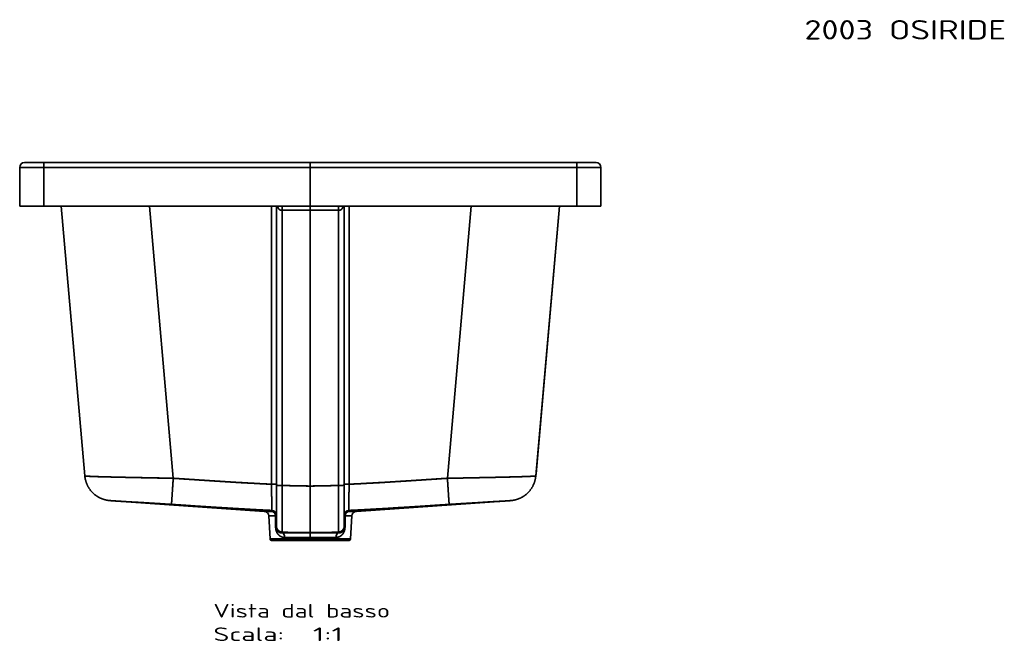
# Model space of a CAD drawing. Extents: x 294 to 1682, y 105 to 1591.
# Tile 5 of 5: x 294 to 1311, y 950 to 1591. Entities that reach past the tile are written whole.
import ezdxf
from ezdxf.enums import TextEntityAlignment as Align

# ---------------------------------------------------------------- set-up
doc = ezdxf.new("R2010")
doc.units = 0
doc.layers.get('0').update_dxf_attribs({"lineweight": 13})
doc.styles.get("Standard").update_dxf_attribs({"font": 'isocp.shx'})

# ---------------------------------------------------------------- blocks, each defined once
blk = doc.blocks.new('BLOCK9')
at = {"color": 7, "lineweight": 13}
blk.add_text('2003 OSIRIDE', height=20, dxfattribs=at).set_placement((510, 1362.2), (718.2, 1362.2), align=Align.FIT)
blk = doc.blocks.new('BLOCK11')
at = {"color": 7, "lineweight": 13}
for s, p, p2 in [('Vista dal basso', (-100, -469.4), (82.2, -469.4)), ('Scala:', (-100, -493.6), (-27.1, -493.6)), ('  1:1', (-27.1, -493.6), (33.6, -493.6))]:
    blk.add_text(s, height=14, dxfattribs=at).set_placement(p, p2, align=Align.FIT)
blk = doc.blocks.new('BLOCK12')
at = {"color": 7, "lineweight": 35}
for p, q in [((-295, 0), (-275, 0)), ((-275, 0), (-295, 0)), ((-275, 0), (0, 0)), ((0, 0), (-275, 0)), ((0, 0), (275, 0)), ((275, 0), (0, 0)), ((275, 0), (295, 0)), ((275, 0), (295, 0)), ((-300, -45), (-300, -5)), ((-275, -5), (-300, -5)), ((-300, -5), (-300, -45)), ((-275, -5), (-300, -5)), ((-275, -45), (-275, -5)), ((-275, -5), (0, -5)), ((-275, -5), (-275, -45)), ((0, -5), (-275, -5)), ((0, -45), (0, -5)), ((0, -5), (275, -5)), ((0, -5), (0, -45)), ((275, -5), (0, -5)), ((300, -5), (275, -5)), ((275, -45), (275, -5)), ((275, -5), (275, -45)), ((300, -5), (275, -5)), ((300, -45), (300, -5)), ((300, -45), (300, -5)), ((300, -5), (300, -45)), ((-300, -45), (-275, -45)), ((-300, -45), (-275, -45)), ((-300, -45), (-275, -45)), ((-289, -45), (-262, -45)), ((-262, -45), (-289, -45)), ((-275, -45), (0, -45)), ((0, -45), (-275, -45)), ((-262, -45), (0, -45)), ((-257.1, -45), (-232.8, -323.2)), ((-232.8, -323.2), (-257.1, -45)), ((-166, -45), (-141.5, -325.7)), ((-166, -45), (-141.5, -325.7)), ((-40, -331.9), (-40, -45)), ((-40, -331.9), (-40, -45)), ((-35, -45), (-35, -332.9)), ((-35, -332.9), (-35, -45)), ((-29, -49.3), (-29, -333.1)), ((-29, -49.3), (-29, -333.1)), ((0, -49.3), (-29, -49.3)), ((0, -49.3), (-29, -49.3)), ((0, -45), (262, -45)), ((0, -45), (275, -45)), ((275, -45), (0, -45)), ((0, -333.7), (0, -49.3)), ((0, -49.3), (29, -49.3)), ((0, -333.7), (0, -49.3)), ((29, -49.3), (0, -49.3)), ((29, -333.1), (29, -49.3)), ((29, -49.3), (29, -333.1)), ((35, -45), (35, -332.9)), ((35, -332.9), (35, -45)), ((35, -332), (35, -45)), ((40, -331.9), (40, -45)), ((40, -45), (40, -331.9)), ((166, -45), (141.5, -325.7)), ((141.5, -325.7), (166, -45)), ((257.1, -45), (232.8, -323.2)), ((257.1, -45), (232.8, -323.2)), ((233, -321.1), (257.1, -45)), ((289, -45), (262, -45)), ((262, -45), (289, -45)), ((300, -45), (275, -45)), ((275, -45), (300, -45)), ((275, -45), (300, -45)), ((-35, -332.9), (-35, -375.3)), ((-35, -332.9), (-35, -375.3)), ((0, -381.8), (0, -333.7)), ((0, -333.7), (0, -381.8)), ((35, -363.9), (35, -332)), ((35, -375.3), (35, -332.9)), ((35, -332.9), (35, -375.3)), ((-204.7, -348.9), (-47.5, -359.9)), ((204.7, -348.9), (47.5, -359.9)), ((-42.8, -364.6), (-41.6, -388.1)), ((42.8, -364.6), (41.6, -388.1)), ((0, -382.1), (-29.3, -382.1)), ((-29.3, -382.1), (0, -382.1)), ((29.3, -382.1), (0, -382.1)), ((29.3, -382.1), (0, -382.1)), ((0, -388.1), (-41.6, -388.1)), ((-41.6, -388.1), (0, -388.1)), ((0, -390), (-39.6, -390)), ((0, -390), (-39.6, -390)), ((-37.9, -390), (0, -390)), ((-31.5, -390), (0, -390)), ((0, -390), (-31.5, -390)), ((-26.3, -386.8), (0, -386.8)), ((-26.3, -386.8), (0, -386.8)), ((0, -386.8), (26.3, -386.8)), ((26.3, -386.8), (0, -386.8)), ((41.6, -388.1), (0, -388.1)), ((41.6, -388.1), (0, -388.1)), ((0, -390), (39.6, -390)), ((0, -390), (31.5, -390)), ((0, -390), (38.7, -390)), ((39.6, -390), (0, -390)), ((31.5, -390), (0, -390))]:
    blk.add_line(p, q, dxfattribs=at)
at = {"color": 7, "lineweight": 35, "ltscale": 0.125}
for p, q in [((-275, 0), (-275, -5)), ((-275, 0), (-275, -5)), ((0, 0), (0, -5)), ((0, -5), (0, 0)), ((275, -5), (275, 0)), ((275, -5), (275, 0))]:
    blk.add_line(p, q, dxfattribs=at)
at = {"color": 7, "lineweight": 35, "ltscale": 0.001011}
blk.add_line((-289, -45), (-289, -45), dxfattribs=at)
at = {"color": 7, "lineweight": 35, "ltscale": 0.447369}
blk.add_line((-275, -45), (-257.1, -45), dxfattribs=at)
at = {"color": 7, "lineweight": 35, "ltscale": 0.122367}
blk.add_line((-257.1, -45), (-262, -45), dxfattribs=at)
at = {"color": 7, "lineweight": 35, "ltscale": 0.107042}
for p, q in [((-29, -49.3), (-29, -45)), ((-29, -49.3), (-29, -45)), ((29, -49.3), (29, -45)), ((29, -45), (29, -49.3))]:
    blk.add_line(p, q, dxfattribs=at)
at = {"color": 7, "lineweight": 35, "ltscale": 0.107043}
for p, q in [((0, -49.3), (0, -45)), ((0, -45), (0, -49.3))]:
    blk.add_line(p, q, dxfattribs=at)
at = {"color": 7, "lineweight": 35, "ltscale": 0.122383}
blk.add_line((262, -45), (257.1, -45), dxfattribs=at)
at = {"color": 7, "lineweight": 35, "ltscale": 0.447381}
blk.add_line((257.1, -45), (275, -45), dxfattribs=at)
at = {"color": 7, "lineweight": 35, "ltscale": 0.054867}
blk.add_line((233, -321.1), (232.8, -323.2), dxfattribs=at)
at = {"color": 7, "lineweight": 35, "ltscale": 0.00155}
blk.add_line((233, -321.1), (232.9, -321.1), dxfattribs=at)
at = {"color": 7, "lineweight": 35, "ltscale": 0.001521}
blk.add_line((233, -321.1), (232.9, -321.1), dxfattribs=at)
at = {"color": 7, "lineweight": 35, "ltscale": 0.194122}
for p, q in [((-39.7, -359.9), (-47.5, -359.9)), ((39.7, -359.9), (47.5, -359.9))]:
    blk.add_line(p, q, dxfattribs=at)
at = {"color": 7, "lineweight": 35, "ltscale": 0.194095}
blk.add_line((-39.7, -359.9), (-47.5, -359.9), dxfattribs=at)
at = {"color": 7, "lineweight": 35, "ltscale": 0.17513}
for p, q in [((-42.8, -364.6), (-35.8, -364.6)), ((35.8, -364.6), (42.8, -364.6))]:
    blk.add_line(p, q, dxfattribs=at)
at = {"color": 7, "lineweight": 35, "ltscale": 0.175131}
for p, q in [((-35.8, -364.6), (-42.8, -364.6)), ((35.8, -364.6), (42.8, -364.6))]:
    blk.add_line(p, q, dxfattribs=at)
at = {"color": 7, "lineweight": 35, "ltscale": 0.292256}
for p, q in [((-35.8, -376.3), (-35.8, -364.6)), ((-35.8, -364.6), (-35.8, -376.3)), ((35.8, -376.3), (35.8, -364.6)), ((35.8, -376.3), (35.8, -364.6))]:
    blk.add_line(p, q, dxfattribs=at)
at = {"color": 7, "lineweight": 35, "ltscale": 0.025902}
blk.add_line((35, -364.9), (35, -363.9), dxfattribs=at)
at = {"color": 7, "lineweight": 35, "ltscale": 0.292253}
blk.add_line((35, -376.6), (35, -364.9), dxfattribs=at)
at = {"color": 7, "lineweight": 35, "ltscale": 0.194126}
blk.add_line((47.5, -359.9), (39.7, -359.9), dxfattribs=at)
at = {"color": 7, "lineweight": 35, "ltscale": 0.032608}
for p, q in [((-35, -375.3), (-35, -376.6)), ((-35, -375.3), (-35, -376.6)), ((35, -376.6), (35, -375.3)), ((35, -375.3), (35, -376.6))]:
    blk.add_line(p, q, dxfattribs=at)
at = {"color": 7, "lineweight": 35, "ltscale": 0.006247}
for p, q in [((0, -382.1), (0, -381.8)), ((0, -381.8), (0, -382.1))]:
    blk.add_line(p, q, dxfattribs=at)
at = {"color": 7, "lineweight": 35, "ltscale": 0.118154}
for p, q in [((0, -386.8), (0, -382.1)), ((0, -382.1), (0, -386.8))]:
    blk.add_line(p, q, dxfattribs=at)
at = {"color": 7, "lineweight": 35, "ltscale": 0.000112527}
blk.add_line((-38.8, -390), (-38.8, -390), dxfattribs=at)
at = {"color": 7, "lineweight": 35, "ltscale": 0.033059}
blk.add_line((0, -386.8), (0, -388.1), dxfattribs=at)
blk.add_line((0, -386.8), (0, -388.1), dxfattribs=at)
at = {"color": 7, "lineweight": 35, "ltscale": 0.047383}
for p, q in [((0, -390), (0, -388.1)), ((0, -388.1), (0, -390))]:
    blk.add_line(p, q, dxfattribs=at)
at = {"color": 7, "lineweight": 35}
for centre, radius, start, end in [((-295, -5), 5, 90, 180), ((-295, -5), 5, 90, 180), ((295, -5), 5, 360, 450), ((295, -5), 5, 0, 90), ((-47.8, -364.9), 5, 3, 86), ((-40, -363.9), 5, 0.4895, 87.4966), ((-10.8, -357.5), 29, 182.767, 184.8209), ((-40, -363.9), 5, 0.4895, 87.4965), ((-10.8, -357.5), 29.1, 182.7706, 184.8187), ((-40, -364.9), 5, 0.2308, 86.6805), ((-40, -364.9), 5, 0.2304, 86.6807), ((40, -363.9), 5, 92.503, 179.955), ((40, -363.9), 5, 92.5029, 179.955), ((40, -364.9), 5, 93.3194, 179.9778), ((40, -364.9), 5, 93.3194, 179.9778), ((10.8, -357.5), 29, 355.1791, 357.233), ((10.8, -357.5), 29.1, 355.1813, 357.2294), ((47.8, -364.9), 5, 94, 177), ((-29, -375.3), 5.99, 180.0571, 268.0279), ((-29, -375.3), 5.99, 180.0571, 268.0278), ((29, -375.3), 5.99, 271.9722, 359.9429), ((29, -375.3), 5.99, 271.9721, 359.9429), ((-56.4, -379.9), 27.2, 355.3951, 357.034), ((-56.9, -379.8), 27.7, 355.4089, 357.0174), ((56.4, -379.9), 27.2, 182.966, 184.6049), ((56.9, -379.8), 27.7, 182.9826, 184.5911)]:
    blk.add_arc(centre, radius, start, end, dxfattribs=at)
for centre, major_axis, ratio, start_param, end_param in [((-40, -332), (5, 0), 0.034899, 0, 1.570796), ((-29, -332.9), (-6, 0), 0.0349, 0, 1.570796), ((29, -332.9), (-6, 0), 0.034899, 1.570796, 3.141593), ((40, -332), (5, 0), 0.0349, 1.570796, 3.141593), ((-40, -364.9), (0, -5), 0.836436, 1.623208, 3.071811), ((-40, -364.9), (4.99, 0), 0.095245, 0.000002, 0.582538), ((40, -364.9), (4.99, 0), 0.095245, 2.559055, 3.141591), ((40, -364.9), (5, 0), 0.095199, 2.559374, 3.141591), ((40, -364.9), (0, -5), 0.836434, 3.211146, 4.659653), ((40, -364.9), (0, -5), 0.836436, 3.211374, 4.659977), ((-40, -376.6), (4.99, 0), 0.09825, 0.000002, 0.562469), ((-40, -376.6), (5, 0), 0.098195, 6.283185, 6.845296), ((-29.5, -387), (0, -5), 0.631885, 1.623183, 3.071786), ((-29.5, -387), (0, -5), 0.631885, 1.623183, 3.071787), ((29.5, -387), (0, -5), 0.631885, 3.211399, 4.660002), ((29.5, -387), (0, -5), 0.631885, 3.211399, 4.660002), ((40, -376.6), (4.99, 0), 0.09825, 2.579124, 3.141591), ((40, -376.6), (5, 0), 0.098195, 2.579482, 3.141593)]:
    blk.add_ellipse(centre, major_axis=major_axis, ratio=ratio, start_param=start_param, end_param=end_param, dxfattribs=at)
for points, degree, knots in [([(-33.7, -45), (-33.7, -45.2), (-33.6, -45.3), (-33.6, -45.5), (-33.5, -46), (-33.3, -46.5), (-33.2, -46.8), (-33, -47.4), (-32.6, -47.9), (-32.4, -48.1), (-32.1, -48.4), (-31.8, -48.6), (-31.7, -48.7), (-31.3, -48.9), (-31, -49), (-30.7, -49.1), (-30.2, -49.2), (-29.7, -49.3), (-29.5, -49.3), (-29.2, -49.3), (-29, -49.3)], 5, [0, 0, 0, 0, 0, 0, 1.417063, 1.417063, 1.417063, 4.201473, 4.201473, 4.201473, 6.873611, 6.873611, 6.873611, 8.171667, 8.171667, 8.171667, 10.738151, 10.738151, 10.738151, 13.194021, 13.194021, 13.194021, 13.194021, 13.194021, 13.194021]), ([(-33.7, -45), (-33.6, -45.4), (-33.5, -45.8), (-33.4, -46.2), (-33.2, -47), (-32.8, -47.6), (-32.6, -47.9), (-32.2, -48.4), (-31.6, -48.8), (-31.3, -48.9), (-30.6, -49.1), (-29.9, -49.2), (-29.6, -49.3), (-29.3, -49.3), (-29, -49.3)], 5, [0, 0, 0, 0, 0, 0, 2.447863, 2.447863, 2.447863, 4.544509, 4.544509, 4.544509, 7.203115, 7.203115, 7.203115, 9.515942, 9.515942, 9.515942, 9.515942, 9.515942, 9.515942]), ([(29, -49.3), (29.4, -49.3), (29.8, -49.3), (30.2, -49.2), (30.8, -49.1), (31.4, -48.9), (31.6, -48.8), (32.1, -48.5), (32.5, -48.1), (32.6, -47.9), (33, -47.4), (33.2, -46.8), (33.3, -46.5), (33.5, -46), (33.6, -45.5), (33.6, -45.4), (33.7, -45.2), (33.7, -45)], 5, [0, 0, 0, 0, 0, 0, 3.842325, 3.842325, 3.842325, 6.41191, 6.41191, 6.41191, 9.038381, 9.038381, 9.038381, 11.773365, 11.773365, 11.773365, 13.211468, 13.211468, 13.211468, 13.211468, 13.211468, 13.211468]), ([(33.7, -45), (33.6, -45.4), (33.5, -45.8), (33.4, -46.2), (33.2, -47), (32.8, -47.6), (32.6, -47.9), (32.2, -48.4), (31.6, -48.8), (31.3, -48.9), (30.6, -49.1), (29.9, -49.2), (29.6, -49.3), (29.3, -49.3), (29, -49.3)], 5, [0, 0, 0, 0, 0, 0, 2.447863, 2.447863, 2.447863, 4.54451, 4.54451, 4.54451, 7.203117, 7.203117, 7.203117, 9.515944, 9.515944, 9.515944, 9.515944, 9.515944, 9.515944]), ([(-141.5, -325.7), (-152.2, -325.5), (-162.9, -325.3), (-173.5, -325.1), (-188.8, -324.8), (-202.5, -324.5), (-206.8, -324.4), (-214.9, -324.2), (-221.6, -324), (-224.5, -323.9), (-228.9, -323.7), (-231.5, -323.5), (-232.4, -323.4), (-232.8, -323.3), (-232.8, -323.2)], 5, [0, 0, 0, 0, 0, 0, 94.701868, 94.701868, 94.701868, 142.303868, 142.303868, 142.303868, 188.73034, 188.73034, 188.73034, 225.761036, 225.761036, 225.761036, 225.761036, 225.761036, 225.761036]), ([(-141.5, -325.7), (-150.6, -325.6), (-159.7, -325.4), (-168.7, -325.2), (-185.9, -324.9), (-202.1, -324.5), (-209.6, -324.3), (-219.8, -324.1), (-227.2, -323.7), (-229.2, -323.6), (-231.4, -323.5), (-232.5, -323.4), (-232.7, -323.3), (-232.8, -323.3), (-232.8, -323.2)], 5, [0, 0, 0, 0, 0, 0, 62.220853, 62.220853, 62.220853, 120.419787, 120.419787, 120.419787, 148.63353, 148.63353, 148.63353, 159.795884, 159.795884, 159.795884, 159.795884, 159.795884, 159.795884]), ([(-232.8, -323.2), (-232.7, -323.6), (-232.7, -324.2), (-232.5, -325.2), (-232.4, -326.2), (-232.1, -327.2), (-231.9, -328.1), (-231.6, -329.1), (-231.3, -330), (-231, -330.9), (-230.6, -331.8), (-230.2, -332.8), (-229.8, -333.6), (-229.3, -334.5), (-228.8, -335.4), (-228.3, -336.2), (-227.7, -337), (-227.1, -337.8), (-226.5, -338.6), (-225.9, -339.3), (-225.2, -340.1), (-224.5, -340.8), (-223.8, -341.5), (-223, -342.1), (-222.3, -342.7), (-221.5, -343.4), (-220.7, -343.9), (-219.8, -344.5), (-219, -345), (-218.1, -345.5), (-217.3, -345.9), (-216.4, -346.3), (-215.4, -346.7), (-214.5, -347.1), (-213.6, -347.4), (-212.6, -347.7), (-211.6, -348), (-210.7, -348.2), (-209.8, -348.4), (-209, -348.5), (-208.4, -348.6), (-207.9, -348.7), (-207.5, -348.7), (-207.2, -348.7), (-206.9, -348.8), (-206.7, -348.8), (-206.4, -348.8), (-206.2, -348.8), (-206, -348.8), (-205.7, -348.9), (-205.5, -348.9), (-205.2, -348.9), (-205, -348.9), (-204.8, -348.9), (-204.7, -348.9)], 3, [0, 0, 0, 0, 0.98928, 1.978552, 2.967816, 3.95707, 4.947009, 5.936938, 6.926858, 7.91677, 8.906707, 9.896635, 10.886552, 11.876459, 12.86641, 13.856349, 14.846277, 15.836194, 16.826188, 17.81617, 18.80614, 19.7961, 20.786392, 21.776671, 22.766553, 23.756423, 24.747685, 25.738934, 26.728378, 27.717833, 28.712375, 29.703964, 30.695602, 31.682839, 32.70771, 33.725752, 34.725437, 35.668577, 36.674522, 37.46132, 38.079172, 38.548848, 38.892239, 39.206483, 39.469971, 39.747161, 39.974618, 40.215149, 40.444914, 40.687703, 40.921962, 41.169191, 41.429285, 41.702132, 41.702132, 41.702132, 41.702132]), ([(232.8, -323.2), (232.8, -323.4), (231.8, -323.5), (229.9, -323.6), (224.5, -323.9), (216.4, -324.1), (211.8, -324.3), (201.6, -324.5), (190.1, -324.8), (184.1, -324.9), (174.5, -325.1), (164.5, -325.3), (160.8, -325.4), (154.7, -325.5), (148.6, -325.6), (146.3, -325.6), (143.9, -325.7), (141.5, -325.7)], 5, [0, 0, 0, 0, 0, 0, 56.70183, 56.70183, 56.70183, 114.133927, 114.133927, 114.133927, 171.796791, 171.796791, 171.796791, 204.557309, 204.557309, 204.557309, 225.677595, 225.677595, 225.677595, 225.677595, 225.677595, 225.677595]), ([(141.5, -325.7), (150.6, -325.6), (159.7, -325.4), (168.7, -325.2), (185.9, -324.9), (202.1, -324.5), (209.6, -324.3), (219.8, -324.1), (227.2, -323.7), (229.2, -323.6), (231.4, -323.5), (232.5, -323.4), (232.7, -323.3), (232.8, -323.3), (232.8, -323.2)], 5, [0, 0, 0, 0, 0, 0, 62.220853, 62.220853, 62.220853, 120.419787, 120.419787, 120.419787, 148.63353, 148.63353, 148.63353, 159.795884, 159.795884, 159.795884, 159.795884, 159.795884, 159.795884]), ([(232.8, -323.2), (232.7, -323.6), (232.7, -324.2), (232.5, -325.2), (232.4, -326.2), (232.1, -327.2), (231.9, -328.1), (231.6, -329.1), (231.3, -330), (231, -330.9), (230.6, -331.8), (230.2, -332.8), (229.8, -333.6), (229.3, -334.5), (228.8, -335.4), (228.3, -336.2), (227.7, -337), (227.1, -337.8), (226.5, -338.6), (225.9, -339.3), (225.2, -340.1), (224.5, -340.8), (223.8, -341.5), (223, -342.1), (222.3, -342.7), (221.5, -343.4), (220.7, -343.9), (219.8, -344.5), (219, -345), (218.1, -345.5), (217.3, -345.9), (216.4, -346.3), (215.4, -346.7), (214.5, -347.1), (213.6, -347.4), (212.6, -347.7), (211.6, -348), (210.7, -348.2), (209.8, -348.4), (209, -348.5), (208.4, -348.6), (207.9, -348.7), (207.5, -348.7), (207.2, -348.7), (206.9, -348.8), (206.7, -348.8), (206.4, -348.8), (206.2, -348.8), (206, -348.8), (205.7, -348.9), (205.5, -348.9), (205.2, -348.9), (205, -348.9), (204.8, -348.9), (204.7, -348.9)], 3, [0, 0, 0, 0, 0.98928, 1.978552, 2.967816, 3.95707, 4.947009, 5.936938, 6.926858, 7.91677, 8.906707, 9.896635, 10.886552, 11.876459, 12.86641, 13.856349, 14.846277, 15.836194, 16.826188, 17.81617, 18.80614, 19.7961, 20.786392, 21.776671, 22.766553, 23.756423, 24.747685, 25.738934, 26.728378, 27.717833, 28.712375, 29.703964, 30.695602, 31.682839, 32.70771, 33.725752, 34.725437, 35.668577, 36.674522, 37.46132, 38.079172, 38.548848, 38.892239, 39.206483, 39.469971, 39.747161, 39.974618, 40.215149, 40.444914, 40.687703, 40.921962, 41.169191, 41.429285, 41.702132, 41.702132, 41.702132, 41.702132]), ([(-141.5, -325.7), (-141.8, -330.2), (-142.1, -334.6), (-142.4, -338.8), (-142.7, -344.6), (-143.1, -349), (-143.1, -350.2), (-143.2, -351.6), (-143.3, -352.4), (-143.3, -352.6), (-143.3, -352.7), (-143.3, -352.7)], 5, [0, 0, 0, 0, 0, 0, 30.84839, 30.84839, 30.84839, 44.092863, 44.092863, 44.092863, 50.419186, 50.419186, 50.419186, 50.419186, 50.419186, 50.419186]), ([(-141.5, -325.7), (-141.8, -330.9), (-142.2, -336), (-142.5, -340.9), (-142.9, -347), (-143.2, -350.8), (-143.2, -351.6), (-143.3, -352.3), (-143.3, -352.6), (-143.3, -352.6), (-143.3, -352.7), (-143.3, -352.7)], 5, [0, 0, 0, 0, 0, 0, 36.338872, 36.338872, 36.338872, 48.491593, 48.491593, 48.491593, 51.438081, 51.438081, 51.438081, 51.438081, 51.438081, 51.438081]), ([(-40, -331.9), (-45.9, -331.6), (-52.4, -331.3), (-59.6, -330.9), (-76.5, -329.9), (-95.2, -328.8), (-108.6, -327.9), (-122, -327), (-135.6, -326.1), (-138.5, -325.9), (-141.5, -325.7)], 5, [0, 0, 0, 0, 0, 0, 40.27363, 40.27363, 40.27363, 88.417939, 88.417939, 101.661262, 101.661262, 101.661262, 101.661262, 101.661262, 101.661262]), ([(-141.5, -325.7), (-139.2, -325.9), (-137, -326), (-134.7, -326.2), (-130.2, -326.5), (-125.7, -326.8), (-123.5, -326.9), (-113.2, -327.6), (-102.8, -328.3), (-94.8, -328.8), (-83.2, -329.5), (-72, -330.2), (-68.6, -330.4), (-61.8, -330.7), (-55.3, -331.1), (-52.1, -331.3), (-47.7, -331.5), (-43.5, -331.7), (-42.3, -331.8), (-41.1, -331.8), (-40, -331.9)], 5, [0, 0, 0, 0, 0, 0, 15.172572, 15.172572, 15.172572, 30.316408, 30.316408, 30.316408, 85.154353, 85.154353, 85.154353, 109.673264, 109.673264, 109.673264, 134.281972, 134.281972, 134.281972, 143.927962, 143.927962, 143.927962, 143.927962, 143.927962, 143.927962]), ([(-40, -331.9), (-40, -337), (-39.9, -342), (-39.9, -347), (-39.8, -353), (-39.8, -356.9), (-39.8, -357.7), (-39.8, -358.4), (-39.8, -358.8), (-39.8, -358.8), (-39.8, -358.9), (-39.8, -358.9)], 5, [0, 0, 0, 0, 0, 0, 36.502883, 36.502883, 36.502883, 48.959106, 48.959106, 48.959106, 51.361466, 51.361466, 51.361466, 51.361466, 51.361466, 51.361466]), ([(-39.8, -358.9), (-39.8, -358.7), (-39.8, -358.3), (-39.8, -357.5), (-39.8, -354.2), (-39.9, -349), (-39.9, -345), (-39.9, -340), (-40, -334.8), (-40, -333.8), (-40, -332.8), (-40, -331.9)], 5, [0, 0, 0, 0, 0, 0, 14.738674, 14.738674, 14.738674, 46.303475, 46.303475, 46.303475, 53.444521, 53.444521, 53.444521, 53.444521, 53.444521, 53.444521]), ([(-40, -331.9), (-39, -331.9), (-38, -331.9), (-37, -331.9), (-35.8, -331.9), (-35.2, -332), (-35.1, -332), (-35, -332), (-35, -332), (-35, -332), (-35, -332), (-35, -332)], 5, [0, 0, 0, 0, 0, 0, 7.184364, 7.184364, 7.184364, 9.228461, 9.228461, 9.228461, 9.513445, 9.513445, 9.513445, 9.513445, 9.513445, 9.513445]), ([(-35, -332.9), (-35, -332.9), (-35, -332.9), (-34.9, -332.9), (-34.5, -333), (-33.9, -333), (-33.4, -333), (-32.3, -333.1), (-31, -333.1), (-30.4, -333.1), (-29.7, -333.1), (-29, -333.1)], 5, [0, 0, 0, 0, 0, 0, 2.285309, 2.285309, 2.285309, 6.653394, 6.653394, 6.653394, 11.496204, 11.496204, 11.496204, 11.496204, 11.496204, 11.496204]), ([(-29, -333.1), (-29, -339.9), (-29.1, -346.7), (-29.1, -353.3), (-29.1, -363.5), (-29.2, -372), (-29.2, -374.9), (-29.2, -378.3), (-29.2, -380.3), (-29.2, -380.8), (-29.2, -381.1), (-29.2, -381.3)], 5, [0, 0, 0, 0, 0, 0, 47.312319, 47.312319, 47.312319, 75.64171, 75.64171, 75.64171, 87.885635, 87.885635, 87.885635, 87.885635, 87.885635, 87.885635]), ([(-29.2, -381.3), (-29.2, -381), (-29.2, -380.3), (-29.2, -379.1), (-29.2, -373.9), (-29.1, -365.4), (-29.1, -358.8), (-29.1, -349.6), (-29, -340.1), (-29, -337.8), (-29, -335.4), (-29, -333.1)], 5, [0, 0, 0, 0, 0, 0, 22.0482, 22.0482, 22.0482, 73.697842, 73.697842, 73.697842, 90.290528, 90.290528, 90.290528, 90.290528, 90.290528, 90.290528]), ([(-29, -333.1), (-24.5, -333.3), (-20.1, -333.4), (-15.9, -333.5), (-10.2, -333.6), (-4.7, -333.7), (-3.1, -333.7), (-1.6, -333.7), (0, -333.7)], 5, [0, 0, 0, 0, 0, 0, 30.056682, 30.056682, 30.056682, 41.857087, 41.857087, 41.857087, 41.857087, 41.857087, 41.857087]), ([(29, -333.1), (24.5, -333.3), (20.1, -333.4), (15.9, -333.5), (10.2, -333.6), (4.7, -333.7), (3.1, -333.7), (1.6, -333.7), (0, -333.7)], 5, [0, 0, 0, 0, 0, 0, 30.056682, 30.056682, 30.056682, 41.857087, 41.857087, 41.857087, 41.857087, 41.857087, 41.857087]), ([(35, -332.9), (35, -332.9), (35, -332.9), (34.9, -332.9), (34.5, -333), (33.9, -333), (33.4, -333), (32.3, -333.1), (31, -333.1), (30.4, -333.1), (29.7, -333.1), (29, -333.1)], 5, [0, 0, 0, 0, 0, 0, 2.285309, 2.285309, 2.285309, 6.653394, 6.653394, 6.653394, 11.496204, 11.496204, 11.496204, 11.496204, 11.496204, 11.496204]), ([(29, -333.1), (29, -339.9), (29.1, -346.7), (29.1, -353.3), (29.1, -363.5), (29.2, -372), (29.2, -374.9), (29.2, -378.3), (29.2, -380.3), (29.2, -380.8), (29.2, -381.1), (29.2, -381.3)], 5, [0, 0, 0, 0, 0, 0, 47.312319, 47.312319, 47.312319, 75.64171, 75.64171, 75.64171, 87.885635, 87.885635, 87.885635, 87.885635, 87.885635, 87.885635]), ([(29, -333.1), (29, -342.4), (29.1, -351.6), (29.1, -360.5), (29.2, -371.5), (29.2, -378.2), (29.2, -379.5), (29.2, -380.6), (29.2, -381.1), (29.2, -381.2), (29.2, -381.2), (29.2, -381.3)], 5, [0, 0, 0, 0, 0, 0, 65.830533, 65.830533, 65.830533, 87.156125, 87.156125, 87.156125, 90.238196, 90.238196, 90.238196, 90.238196, 90.238196, 90.238196]), ([(40, -331.9), (39, -331.9), (38, -331.9), (37, -331.9), (35.8, -331.9), (35.2, -332), (35.1, -332), (35, -332), (35, -332), (35, -332), (35, -332), (35, -332)], 5, [0, 0, 0, 0, 0, 0, 7.184364, 7.184364, 7.184364, 9.228461, 9.228461, 9.228461, 9.513445, 9.513445, 9.513445, 9.513445, 9.513445, 9.513445]), ([(39.8, -358.9), (39.8, -358.7), (39.8, -358.3), (39.8, -357.5), (39.8, -354.2), (39.9, -349), (39.9, -345), (39.9, -340), (40, -334.8), (40, -333.8), (40, -332.8), (40, -331.9)], 5, [0, 0, 0, 0, 0, 0, 14.738674, 14.738674, 14.738674, 46.303475, 46.303475, 46.303475, 53.444521, 53.444521, 53.444521, 53.444521, 53.444521, 53.444521]), ([(39.8, -358.9), (39.8, -358.8), (39.8, -358.5), (39.8, -357.9), (39.8, -355.8), (39.8, -352.5), (39.9, -349.9), (39.9, -344.8), (39.9, -339.4), (40, -336.9), (40, -334.4), (40, -331.9)], 5, [0, 0, 0, 0, 0, 0, 10.966294, 10.966294, 10.966294, 33.437489, 33.437489, 33.437489, 51.415053, 51.415053, 51.415053, 51.415053, 51.415053, 51.415053]), ([(141.5, -325.7), (138.5, -325.9), (135.6, -326.1), (122, -327), (108.6, -327.9), (95.2, -328.8), (76.5, -329.9), (59.6, -330.9), (52.4, -331.3), (45.9, -331.6), (40, -331.9)], 5, [214.1156, 214.1156, 214.1156, 214.1156, 214.1156, 214.1156, 227.358923, 227.358923, 275.503232, 275.503232, 275.503232, 315.776862, 315.776862, 315.776862, 315.776862, 315.776862, 315.776862]), ([(141.5, -325.7), (139.2, -325.9), (137, -326), (134.7, -326.2), (130.2, -326.5), (125.7, -326.8), (123.5, -326.9), (113.2, -327.6), (102.8, -328.3), (94.8, -328.8), (83.2, -329.5), (72, -330.2), (68.6, -330.4), (61.8, -330.7), (55.3, -331.1), (52.1, -331.3), (47.7, -331.5), (43.5, -331.7), (42.3, -331.8), (41.1, -331.8), (40, -331.9)], 5, [0, 0, 0, 0, 0, 0, 15.172572, 15.172572, 15.172572, 30.316408, 30.316408, 30.316408, 85.154353, 85.154353, 85.154353, 109.673264, 109.673264, 109.673264, 134.281972, 134.281972, 134.281972, 143.927962, 143.927962, 143.927962, 143.927962, 143.927962, 143.927962]), ([(141.5, -325.7), (141.8, -330.9), (142.2, -336), (142.5, -340.9), (142.9, -347), (143.2, -350.8), (143.2, -351.6), (143.3, -352.3), (143.3, -352.6), (143.3, -352.6), (143.3, -352.7), (143.3, -352.7)], 5, [0, 0, 0, 0, 0, 0, 36.338872, 36.338872, 36.338872, 48.491593, 48.491593, 48.491593, 51.438081, 51.438081, 51.438081, 51.438081, 51.438081, 51.438081]), ([(141.5, -325.7), (141.8, -330.2), (142.1, -334.6), (142.4, -338.8), (142.7, -344.6), (143.1, -349), (143.1, -350.2), (143.2, -351.6), (143.3, -352.4), (143.3, -352.6), (143.3, -352.7), (143.3, -352.7)], 5, [0, 0, 0, 0, 0, 0, 30.84839, 30.84839, 30.84839, 44.092863, 44.092863, 44.092863, 50.419186, 50.419186, 50.419186, 50.419186, 50.419186, 50.419186]), ([(-206.8, -348.7), (-206.8, -348.8), (-206.1, -348.8), (-204.7, -348.9), (-201.4, -349.1), (-197, -349.4), (-195.1, -349.5), (-193.1, -349.6), (-190.9, -349.8)], 5, [0, 0, 0, 0, 0, 0, 35.738767, 35.738767, 35.738767, 59.125887, 59.125887, 59.125887, 59.125887, 59.125887, 59.125887]), ([(-143.3, -352.7), (-150.9, -352.2), (-158.5, -351.7), (-166, -351.2), (-179.2, -350.5), (-190.9, -349.8), (-195.7, -349.5), (-200.4, -349.2), (-203.6, -349), (-204, -349), (-204.4, -349), (-204.7, -348.9)], 5, [0, 0, 0, 0, 0, 0, 63.563945, 63.563945, 63.563945, 115.674625, 115.674625, 115.674625, 123.943958, 123.943958, 123.943958, 123.943958, 123.943958, 123.943958]), ([(-183.9, -350.2), (-179.5, -350.4), (-174.9, -350.7), (-170.2, -351), (-162, -351.5), (-153.6, -352), (-150.2, -352.2), (-146.7, -352.5), (-143.3, -352.7)], 5, [0, 0, 0, 0, 0, 0, 43.989656, 43.989656, 43.989656, 74.261975, 74.261975, 74.261975, 74.261975, 74.261975, 74.261975]), ([(-143.3, -352.7), (-141, -352.8), (-138.7, -353), (-136.4, -353.1), (-131.8, -353.4), (-127.3, -353.7), (-125, -353.9), (-114.4, -354.6), (-103.9, -355.3), (-95.6, -355.8), (-83.9, -356.5), (-72.5, -357.2), (-69.1, -357.4), (-61.5, -357.8), (-54.2, -358.2), (-50.2, -358.4), (-45.8, -358.6), (-41.5, -358.8), (-41, -358.8), (-40.4, -358.9), (-39.8, -358.9)], 5, [0, 0, 0, 0, 0, 0, 15.484486, 15.484486, 15.484486, 30.941582, 30.941582, 30.941582, 86.910724, 86.910724, 86.910724, 111.464211, 111.464211, 111.464211, 141.83815, 141.83815, 141.83815, 146.774308, 146.774308, 146.774308, 146.774308, 146.774308, 146.774308]), ([(-143.3, -352.7), (-140.9, -352.8), (-138.4, -353), (-136.1, -353.2), (-131.3, -353.5), (-126.5, -353.8), (-124, -354), (-114.8, -354.6), (-105.6, -355.2), (-98.9, -355.6), (-90, -356.1), (-81.5, -356.6), (-79.5, -356.8), (-74.9, -357), (-70.4, -357.3), (-67.9, -357.4), (-61.6, -357.8), (-55.7, -358.1), (-52.2, -358.3), (-47.6, -358.5), (-43.2, -358.7), (-42.1, -358.8), (-40.9, -358.8), (-39.8, -358.9)], 5, [0, 0, 0, 0, 0, 0, 20.501861, 20.501861, 20.501861, 40.600201, 40.600201, 40.600201, 98.592407, 98.592407, 98.592407, 117.708515, 117.708515, 117.708515, 141.316153, 141.316153, 141.316153, 179.321228, 179.321228, 179.321228, 193.789241, 193.789241, 193.789241, 193.789241, 193.789241, 193.789241]), ([(143.3, -352.7), (141, -352.8), (138.7, -353), (136.4, -353.1), (131.8, -353.4), (127.3, -353.7), (125, -353.9), (114.4, -354.6), (103.9, -355.3), (95.6, -355.8), (83.9, -356.5), (72.5, -357.2), (69.1, -357.4), (61.5, -357.8), (54.2, -358.2), (50.2, -358.4), (45.8, -358.6), (41.5, -358.8), (41, -358.8), (40.4, -358.9), (39.8, -358.9)], 5, [0, 0, 0, 0, 0, 0, 15.484486, 15.484486, 15.484486, 30.941582, 30.941582, 30.941582, 86.910724, 86.910724, 86.910724, 111.464211, 111.464211, 111.464211, 141.83815, 141.83815, 141.83815, 146.774308, 146.774308, 146.774308, 146.774308, 146.774308, 146.774308]), ([(39.8, -358.9), (45.2, -358.6), (51.1, -358.4), (57.4, -358), (69.4, -357.4), (82.5, -356.6), (88.2, -356.2), (98.1, -355.6), (108.4, -355), (112.7, -354.7), (119.4, -354.3), (126.2, -353.8), (128.5, -353.7), (132.9, -353.4), (137.3, -353.1), (139.3, -353), (141.3, -352.8), (143.3, -352.7)], 5, [0, 0, 0, 0, 0, 0, 69.035255, 69.035255, 69.035255, 119.931922, 119.931922, 119.931922, 156.743041, 156.743041, 156.743041, 177.129748, 177.129748, 177.129748, 193.90874, 193.90874, 193.90874, 193.90874, 193.90874, 193.90874]), ([(143.3, -352.7), (150.3, -352.2), (157.3, -351.8), (164.2, -351.4), (177.7, -350.5), (189.7, -349.8), (195.3, -349.5), (202, -349.1), (205.6, -348.9), (206.4, -348.8), (206.8, -348.8), (206.8, -348.7)], 5, [0, 0, 0, 0, 0, 0, 58.560106, 58.560106, 58.560106, 116.602619, 116.602619, 116.602619, 143.693856, 143.693856, 143.693856, 143.693856, 143.693856, 143.693856]), ([(183.9, -350.2), (189.4, -349.9), (194.5, -349.6), (199.2, -349.3), (204, -349), (206.2, -348.8), (206.6, -348.8), (206.8, -348.8), (206.8, -348.7)], 5, [0, 0, 0, 0, 0, 0, 55.296548, 55.296548, 55.296548, 73.662461, 73.662461, 73.662461, 73.662461, 73.662461, 73.662461]), ([(-35.8, -364.6), (-35.8, -364.4), (-35.9, -364.1), (-35.9, -363.8), (-36, -363.4), (-36.1, -363), (-36.2, -362.8), (-36.4, -362.4), (-36.6, -362.1), (-36.7, -361.8), (-37, -361.4), (-37.4, -361), (-37.6, -360.8), (-38.1, -360.4), (-38.7, -360.1), (-39, -360), (-39.4, -360), (-39.7, -359.9)], 5, [0, 0, 0, 0, 0, 0, 2.383763, 2.383763, 2.383763, 3.578067, 3.578067, 3.578067, 5.950787, 5.950787, 5.950787, 8.275872, 8.275872, 8.275872, 11.624859, 11.624859, 11.624859, 11.624859, 11.624859, 11.624859]), ([(-35, -364.9), (-35, -364.9), (-35, -364.9), (-35, -364.9), (-35, -364.9), (-35, -364.9), (-35, -364.9), (-35, -364.9), (-35, -364.9), (-35, -364.9), (-35, -364.9), (-35, -364.9), (-35, -364.9), (-35, -364.9), (-35.1, -364.8), (-35.1, -364.8), (-35.2, -364.8), (-35.4, -364.7), (-35.5, -364.7), (-35.7, -364.7), (-35.8, -364.6)], 5, [0, 0, 0, 0, 0, 0, 0.001059, 0.001059, 0.001059, 0.15768, 0.15768, 0.15768, 0.314301, 0.314301, 0.314301, 0.639599, 0.639599, 0.639599, 2.051855, 2.051855, 2.051855, 4.339113, 4.339113, 4.339113, 4.339113, 4.339113, 4.339113]), ([(-35.8, -376.3), (-35.8, -376.6), (-35.8, -376.9), (-35.7, -377.3), (-35.7, -377.8), (-35.6, -378.3), (-35.6, -378.5), (-35.5, -378.9), (-35.4, -379.3), (-35.3, -379.5), (-35.2, -379.9), (-35.1, -380.3), (-35, -380.6), (-34.8, -381), (-34.6, -381.4), (-34.5, -381.7), (-34.3, -382.1), (-34, -382.5), (-33.9, -382.7), (-33.6, -383.1), (-33.2, -383.5), (-33.1, -383.7), (-32.5, -384.3), (-32, -384.8), (-31.6, -385.1), (-30.4, -385.9), (-29.1, -386.4), (-28.2, -386.6), (-27.3, -386.8), (-26.3, -386.8)], 5, [0, 0, 0, 0, 0, 0, 1.706107, 1.706107, 1.706107, 2.980824, 2.980824, 2.980824, 4.091909, 4.091909, 4.091909, 5.651051, 5.651051, 5.651051, 7.334309, 7.334309, 7.334309, 9.232277, 9.232277, 9.232277, 11.380122, 11.380122, 11.380122, 15.519561, 15.519561, 15.519561, 22.959884, 22.959884, 22.959884, 22.959884, 22.959884, 22.959884]), ([(-35.8, -376.3), (-35.8, -376.5), (-35.8, -376.7), (-35.8, -376.8), (-35.7, -377.1), (-35.7, -377.5), (-35.7, -377.6), (-35.6, -378.2), (-35.5, -378.8), (-35.4, -379.1), (-35.2, -380), (-34.9, -380.8), (-34.7, -381.2), (-34.3, -382.1), (-33.8, -382.9), (-33.5, -383.3), (-32.7, -384.2), (-31.7, -385), (-31.1, -385.4), (-29.9, -386.1), (-28.5, -386.6), (-27.8, -386.7), (-27.1, -386.8), (-26.3, -386.8)], 5, [0, 0, 0, 0, 0, 0, 0.931288, 0.931288, 0.931288, 1.866044, 1.866044, 1.866044, 4.336381, 4.336381, 4.336381, 7.698668, 7.698668, 7.698668, 12.071501, 12.071501, 12.071501, 19.135049, 19.135049, 19.135049, 25.639994, 25.639994, 25.639994, 25.639994, 25.639994, 25.639994]), ([(-29.3, -382.1), (-29.9, -382.1), (-30.6, -382), (-31.2, -381.9), (-32.1, -381.5), (-33, -380.9), (-33.3, -380.7), (-33.7, -380.2), (-34.1, -379.7), (-34.2, -379.6), (-34.3, -379.3), (-34.5, -379), (-34.5, -378.9), (-34.6, -378.7), (-34.7, -378.4), (-34.8, -378.3), (-34.8, -378), (-34.9, -377.6), (-34.9, -377.4), (-35, -377.2), (-35, -376.9), (-35, -376.8), (-35, -376.7), (-35, -376.6)], 5, [0, 0, 0, 0, 0, 0, 7.099518, 7.099518, 7.099518, 12.335557, 12.335557, 12.335557, 14.116086, 14.116086, 14.116086, 15.351767, 15.351767, 15.351767, 16.426453, 16.426453, 16.426453, 17.748227, 17.748227, 17.748227, 18.343871, 18.343871, 18.343871, 18.343871, 18.343871, 18.343871]), ([(-35, -376.6), (-35, -376.8), (-35, -377), (-35, -377.2), (-34.9, -377.6), (-34.9, -377.9), (-34.8, -378.1), (-34.8, -378.3), (-34.7, -378.5), (-34.7, -378.6), (-34.6, -378.7), (-34.6, -378.8), (-34.5, -378.9), (-34.4, -379.1), (-34.3, -379.3), (-34.3, -379.4), (-34.1, -379.7), (-33.9, -379.9), (-33.8, -380.1), (-33.5, -380.4), (-33.2, -380.7), (-33, -380.9), (-32.3, -381.4), (-31.5, -381.8), (-30.9, -381.9), (-30.2, -382.1), (-29.5, -382.1), (-29.4, -382.1), (-29.3, -382.1), (-29.3, -382.1)], 5, [0, 0, 0, 0, 0, 0, 1.384493, 1.384493, 1.384493, 2.485987, 2.485987, 2.485987, 3.145616, 3.145616, 3.145616, 3.805246, 3.805246, 3.805246, 5.294644, 5.294644, 5.294644, 7.150555, 7.150555, 7.150555, 10.754019, 10.754019, 10.754019, 17.960433, 17.960433, 17.960433, 18.812652, 18.812652, 18.812652, 18.812652, 18.812652, 18.812652]), ([(-29.2, -381.3), (-24.8, -381.4), (-20.5, -381.6), (-16.3, -381.7), (-10.6, -381.7), (-4.9, -381.8), (-3.3, -381.8), (-1.6, -381.8), (0, -381.8)], 5, [0, 0, 0, 0, 0, 0, 35.845236, 35.845236, 35.845236, 50.605939, 50.605939, 50.605939, 50.605939, 50.605939, 50.605939]), ([(-29.2, -381.3), (-24.1, -381.5), (-19.2, -381.6), (-14.5, -381.7), (-8.8, -381.8), (-3.2, -381.8), (-2.1, -381.8), (-1.1, -381.8), (0, -381.8)], 5, [0, 0, 0, 0, 0, 0, 33.349932, 33.349932, 33.349932, 41.030591, 41.030591, 41.030591, 41.030591, 41.030591, 41.030591]), ([(29.2, -381.3), (24.1, -381.5), (19.2, -381.6), (14.5, -381.7), (8.8, -381.8), (3.2, -381.8), (2.1, -381.8), (1.1, -381.8), (0, -381.8)], 5, [0, 0, 0, 0, 0, 0, 33.349932, 33.349932, 33.349932, 41.030591, 41.030591, 41.030591, 41.030591, 41.030591, 41.030591]), ([(0, -381.8), (3.3, -381.8), (6.6, -381.8), (10, -381.8), (15.7, -381.7), (21.7, -381.5), (24.2, -381.4), (26.7, -381.4), (29.2, -381.3)], 5, [0, 0, 0, 0, 0, 0, 29.88433, 29.88433, 29.88433, 50.522661, 50.522661, 50.522661, 50.522661, 50.522661, 50.522661]), ([(35.8, -376.3), (35.8, -376.6), (35.8, -376.9), (35.7, -377.3), (35.7, -377.8), (35.6, -378.3), (35.6, -378.5), (35.5, -378.9), (35.4, -379.3), (35.3, -379.5), (35.2, -379.9), (35.1, -380.3), (35, -380.6), (34.8, -381), (34.6, -381.4), (34.5, -381.7), (34.3, -382.1), (34, -382.5), (33.9, -382.7), (33.6, -383.1), (33.2, -383.5), (33.1, -383.7), (32.5, -384.3), (32, -384.8), (31.6, -385.1), (30.4, -385.9), (29.1, -386.4), (28.2, -386.6), (27.3, -386.8), (26.3, -386.8)], 5, [0, 0, 0, 0, 0, 0, 1.706107, 1.706107, 1.706107, 2.980824, 2.980824, 2.980824, 4.091909, 4.091909, 4.091909, 5.651051, 5.651051, 5.651051, 7.334309, 7.334309, 7.334309, 9.232277, 9.232277, 9.232277, 11.380122, 11.380122, 11.380122, 15.519561, 15.519561, 15.519561, 22.959884, 22.959884, 22.959884, 22.959884, 22.959884, 22.959884]), ([(26.3, -386.8), (27.4, -386.8), (28.5, -386.6), (29.5, -386.3), (31, -385.5), (32.4, -384.4), (32.9, -383.9), (33.7, -383), (34.3, -382), (34.5, -381.6), (34.8, -381), (35.1, -380.2), (35.2, -379.9), (35.4, -379.3), (35.5, -378.6), (35.6, -378.4), (35.7, -378), (35.7, -377.5), (35.7, -377.4), (35.7, -377.1), (35.8, -376.8), (35.8, -376.7), (35.8, -376.5), (35.8, -376.4), (35.8, -376.3), (35.8, -376.3), (35.8, -376.3)], 5, [0, 0, 0, 0, 0, 0, 9.544667, 9.544667, 9.544667, 16.626239, 16.626239, 16.626239, 19.773114, 19.773114, 19.773114, 22.277944, 22.277944, 22.277944, 23.876535, 23.876535, 23.876535, 24.729022, 24.729022, 24.729022, 25.58151, 25.58151, 25.58151, 25.616696, 25.616696, 25.616696, 25.616696, 25.616696, 25.616696]), ([(35, -376.6), (35, -376.7), (35, -376.8), (35, -376.8), (35, -377), (35, -377.1), (35, -377.2), (34.9, -377.5), (34.9, -377.7), (34.9, -377.8), (34.8, -378.2), (34.7, -378.5), (34.6, -378.6), (34.5, -379.1), (34.2, -379.5), (34.1, -379.7), (33.6, -380.3), (33.1, -380.8), (32.8, -381.1), (32, -381.6), (31, -381.9), (30.5, -382), (29.9, -382.1), (29.3, -382.1)], 5, [0, 0, 0, 0, 0, 0, 0.519132, 0.519132, 0.519132, 1.038264, 1.038264, 1.038264, 2.101266, 2.101266, 2.101266, 3.442937, 3.442937, 3.442937, 6.581721, 6.581721, 6.581721, 11.837879, 11.837879, 11.837879, 18.341626, 18.341626, 18.341626, 18.341626, 18.341626, 18.341626]), ([(35, -376.6), (35, -376.8), (35, -377), (35, -377.2), (34.9, -377.6), (34.9, -377.9), (34.8, -378.1), (34.8, -378.3), (34.7, -378.5), (34.7, -378.6), (34.6, -378.7), (34.6, -378.8), (34.5, -378.9), (34.4, -379.1), (34.3, -379.3), (34.3, -379.4), (34.1, -379.7), (33.9, -379.9), (33.8, -380.1), (33.5, -380.4), (33.2, -380.7), (33, -380.9), (32.3, -381.4), (31.5, -381.8), (30.9, -381.9), (30.2, -382.1), (29.5, -382.1), (29.4, -382.1), (29.3, -382.1), (29.3, -382.1)], 5, [0, 0, 0, 0, 0, 0, 1.384493, 1.384493, 1.384493, 2.485987, 2.485987, 2.485987, 3.145616, 3.145616, 3.145616, 3.805246, 3.805246, 3.805246, 5.294644, 5.294644, 5.294644, 7.150555, 7.150555, 7.150555, 10.754019, 10.754019, 10.754019, 17.960433, 17.960433, 17.960433, 18.812652, 18.812652, 18.812652, 18.812652, 18.812652, 18.812652]), ([(-41.6, -388.1), (-41.6, -388.2), (-41.6, -388.4), (-41.5, -388.6), (-41.4, -388.9), (-41.3, -389.1), (-41.1, -389.4), (-40.9, -389.5), (-40.7, -389.7), (-40.4, -389.8), (-40.1, -389.9), (-39.8, -390), (-39.6, -390), (-39.4, -390)], 3, [0, 0, 0, 0, 0.275861, 0.551721, 0.827582, 1.103442, 1.379301, 1.655161, 1.93102, 2.20688, 2.482741, 2.758602, 3.249073, 3.249073, 3.249073, 3.249073]), ([(41.6, -388.1), (41.6, -388.2), (41.6, -388.4), (41.5, -388.6), (41.4, -388.9), (41.3, -389.1), (41.1, -389.4), (40.9, -389.5), (40.7, -389.7), (40.4, -389.8), (40.1, -389.9), (39.8, -390), (39.6, -390), (39.4, -390)], 3, [0, 0, 0, 0, 0.275861, 0.551721, 0.827582, 1.103442, 1.379301, 1.655161, 1.93102, 2.20688, 2.482741, 2.758602, 3.249073, 3.249073, 3.249073, 3.249073])]:
    blk.add_open_spline(points, degree=degree, knots=knots, dxfattribs=at)
for points in [[(0, -333.7), (-5.3, -333.7), (-10.6, -333.6), (-16.1, -333.5), (-22.1, -333.3), (-29, -333.1)], [(29, -333.1), (22.1, -333.3), (16.1, -333.5), (10.6, -333.6), (5.3, -333.7), (0, -333.7)]]:
    blk.add_open_spline(points, degree=5, dxfattribs=at)

msp = doc.modelspace()

# ---------------------------------------------------------------- block references
at = {"lineweight": 0}
for name, p in [('BLOCK9', (594.5, 208.5)), ('BLOCK12', (594.5, 1443.8)), ('BLOCK11', (594.5, 1443.8))]:
    msp.add_blockref(name, p, dxfattribs=at)

doc.saveas('drawing.dxf')
